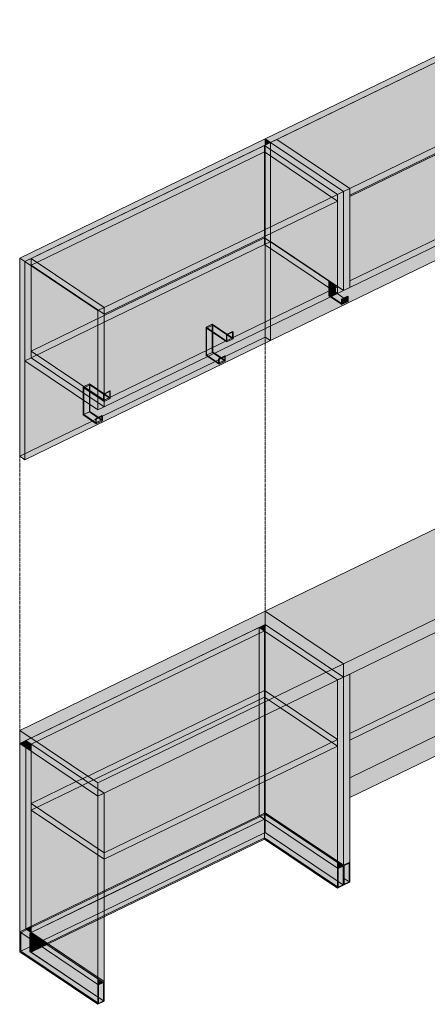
# Model space of a CAD drawing. Header units: centimetres. Extents: x 24002 to 25727, y -691 to 14792.
# Tile 5 of 6: x 24360 to 24461, y 14517 to 14762. Entities that reach past the tile are written whole.
import ezdxf

# ---------------------------------------------------------------- set-up
doc = ezdxf.new("R2010")
doc.units = ezdxf.units.CM
doc.linetypes.add('Dash 1mm', pattern=[0.2, 0.1, -0.1])
doc.layers.add('A-GENM', color=13, linetype='Continuous', lineweight=18)
doc.layers.add('A-GENM-HDLN', color=13, linetype='Dash 1mm', lineweight=18)

# ---------------------------------------------------------------- blocks, each defined once
blk = doc.blocks.new('FURN_St_Szafka12 - E25-S-03_Szafka 13-V2-E25-S-12')
at = {"layer": 'A-GENM'}
for points in [[(10652.31, 14731.42), (10713.26, 14761.03), (10711.96, 14761.9), (10651.01, 14732.29)], [(10671.97, 14719.97), (10729.87, 14748.1), (10711.73, 14760.29), (10653.83, 14732.16), (10668.92, 14722.02)], [(10729.87, 14748.1), (10731.39, 14748.84), (10713.26, 14761.03), (10711.73, 14760.29), (10727.67, 14749.58)], [(10671.97, 14718.33), (10729.87, 14746.46), (10729.87, 14748.1), (10671.97, 14719.97), (10671.97, 14718.49)], [(10729.87, 14723.48), (10731.39, 14724.22), (10731.39, 14748.84), (10729.87, 14748.1), (10729.87, 14724.22)], [(10729.87, 14725.12), (10729.87, 14746.46), (10711.73, 14737.65), (10711.73, 14737.32), (10727.67, 14726.61)], [(10671.97, 14696.99), (10729.87, 14725.12), (10711.73, 14737.32), (10671.97, 14718), (10671.97, 14707.7)], [(10670.44, 14719.23), (10671.97, 14719.97), (10653.83, 14732.16), (10652.31, 14731.42), (10669.34, 14719.97)], [(10671.97, 14695.35), (10729.87, 14723.48), (10729.87, 14725.12), (10671.97, 14696.99), (10671.97, 14695.51)], [(10670.44, 14694.61), (10671.97, 14695.35), (10671.97, 14719.97), (10670.44, 14719.23), (10670.44, 14695.35)], [(10700.5, 14705.95), (10700.5, 14707.18), (10700.37, 14707.27), (10700.37, 14706.2), (10697.8, 14707.9), (10697.68, 14707.84), (10700.12, 14706.2)], [(10700.37, 14706.2), (10700.37, 14707.27), (10700.97, 14707.56), (10699.34, 14708.65), (10697.82, 14707.91), (10698.91, 14707.18)], [(10700.5, 14707.18), (10702.02, 14707.92), (10701.89, 14708.01), (10700.37, 14707.27)], [(10700.5, 14705.95), (10702.02, 14706.69), (10702.02, 14707.92), (10700.5, 14707.18), (10700.5, 14706.2)], [(10670.02, 14691.14), (10670.02, 14692.37), (10669.89, 14692.46), (10669.89, 14691.39), (10667.32, 14693.1), (10667.2, 14693.04), (10669.65, 14691.39)], [(10669.89, 14691.39), (10669.89, 14692.46), (10670.49, 14692.75), (10668.87, 14693.85), (10667.34, 14693.11), (10668.92, 14692.05)], [(10670.02, 14692.37), (10671.54, 14693.11), (10671.42, 14693.2), (10669.89, 14692.46)], [(10670.02, 14691.14), (10671.54, 14691.88), (10671.54, 14693.11), (10670.02, 14692.37), (10670.02, 14691.39)], [(10670.44, 14601.88), (10731.39, 14631.49), (10711.96, 14644.55), (10651.01, 14614.94), (10655.14, 14612.16)], [(10670.44, 14598.6), (10731.39, 14628.21), (10731.39, 14631.49), (10670.44, 14601.88)], [(10729.87, 14580.69), (10731.39, 14581.43), (10731.39, 14628.21), (10729.87, 14627.47), (10729.87, 14581.43)], [(10671.97, 14584.57), (10729.87, 14612.7), (10717.11, 14621.27), (10671.97, 14599.34), (10671.97, 14597.57)], [(10671.97, 14582.92), (10729.87, 14611.06), (10729.87, 14612.7), (10671.97, 14584.57)], [(10671.97, 14573.56), (10711.73, 14592.88), (10711.73, 14602.24), (10671.97, 14582.92), (10671.97, 14577.69)], [(10670.44, 14551.82), (10671.97, 14552.56), (10671.97, 14599.34), (10670.44, 14598.6), (10670.44, 14553.24)], [(10671.97, 14568.64), (10711.73, 14587.96), (10711.73, 14592.88), (10671.97, 14573.56), (10671.97, 14570.15)], [(10729.87, 14575.77), (10729.87, 14580.69), (10711.73, 14592.88), (10711.73, 14587.96), (10728.77, 14576.51)], [(10731.24, 14576.6), (10731.24, 14581.19), (10730.02, 14580.6), (10730.02, 14577.42), (10730.65, 14576.99)], [(10671.81, 14547.73), (10671.81, 14552.32), (10670.6, 14551.72), (10670.6, 14548.55), (10671.23, 14548.12)]]:
    blk.add_hatch(color=256, dxfattribs=at).paths.add_polyline_path(points)
h = blk.add_hatch(color=256, dxfattribs=at)
h.paths.add_polyline_path([(10652.31, 14682.18), (10713.26, 14711.79), (10713.26, 14715.41), (10699.34, 14708.65), (10700.97, 14707.56), (10701.89, 14708.01), (10702.02, 14707.92), (10702.02, 14706.69), (10700.5, 14705.95), (10697.68, 14707.84), (10668.87, 14693.85), (10670.49, 14692.75), (10671.42, 14693.2), (10671.54, 14693.11), (10671.54, 14691.88), (10670.02, 14691.14), (10667.2, 14693.04), (10652.31, 14685.8), (10652.31, 14682.29)])
h.paths.add_polyline_path([(10671.97, 14718), (10711.73, 14737.32), (10711.73, 14737.65), (10671.97, 14718.33)])
h = blk.add_hatch(color=256, dxfattribs=at)
h.paths.add_polyline_path([(10729.87, 14580.69), (10729.87, 14611.06), (10711.73, 14602.24), (10711.73, 14592.88), (10726.55, 14582.92)])
h.paths.add_polyline_path([(10729.87, 14612.7), (10729.87, 14627.47), (10717.11, 14621.27), (10727.67, 14614.18)])
h = blk.add_hatch(color=256, dxfattribs=at)
h.paths.add_polyline_path([(10729.87, 14575.77), (10731.39, 14576.51), (10731.39, 14581.43), (10729.87, 14580.69), (10729.87, 14575.93)])
h.paths.add_polyline_path([(10730.02, 14576.01), (10730.02, 14580.6), (10731.24, 14581.19), (10731.24, 14576.6), (10731.05, 14576.51)])
h = blk.add_hatch(color=256, dxfattribs=at)
h.paths.add_polyline_path([(10670.6, 14547.14), (10671.81, 14547.73), (10670.6, 14548.55), (10670.6, 14547.64)])
h.paths.add_polyline_path([(10730.02, 14576.01), (10731.24, 14576.6), (10730.02, 14577.42), (10730.02, 14576.51)])
h = blk.add_hatch(color=256, dxfattribs=at)
h.paths.add_polyline_path([(10670.44, 14546.9), (10671.97, 14547.64), (10671.97, 14552.56), (10670.44, 14551.82), (10670.44, 14546.99)])
h.paths.add_polyline_path([(10670.6, 14547.14), (10670.6, 14551.73), (10671.81, 14552.32), (10671.81, 14547.73)])
for p, q in [((10711.96, 14761.9), (10651.01, 14732.29)), ((10652.31, 14731.42), (10713.26, 14761.03)), ((10711.73, 14760.29), (10653.83, 14732.16)), ((10713.26, 14761.03), (10711.73, 14760.29)), ((10729.87, 14748.1), (10711.73, 14760.29)), ((10711.73, 14760.29), (10729.87, 14748.1)), ((10713.26, 14761.03), (10711.96, 14761.9)), ((10731.39, 14748.84), (10713.26, 14761.03)), ((10671.97, 14719.97), (10729.87, 14748.1)), ((10729.87, 14748.1), (10731.39, 14748.84)), ((10729.87, 14746.46), (10729.87, 14748.1)), ((10729.87, 14723.48), (10729.87, 14748.1)), ((10731.39, 14724.22), (10731.39, 14748.84)), ((10729.87, 14746.46), (10671.97, 14718.33)), ((10711.73, 14737.32), (10671.97, 14718)), ((10711.73, 14737.65), (10711.73, 14737.32)), ((10729.87, 14725.12), (10711.73, 14737.32)), ((10651.01, 14732.29), (10652.31, 14731.42)), ((10651.01, 14730.79), (10651.01, 14732.29)), ((10653.83, 14732.16), (10652.31, 14731.42)), ((10652.31, 14731.42), (10670.44, 14719.23)), ((10652.31, 14731.42), (10652.31, 14729.66)), ((10652.31, 14731.42), (10652.31, 14729.66)), ((10653.83, 14732.16), (10671.97, 14719.97)), ((10671.97, 14719.97), (10653.83, 14732.16)), ((10651.01, 14730.53), (10651.01, 14730.79)), ((10651.01, 14708.15), (10651.01, 14730.53)), ((10652.31, 14729.66), (10652.31, 14708.78)), ((10652.31, 14729.66), (10652.31, 14708.78)), ((10671.97, 14696.99), (10729.87, 14725.12)), ((10729.87, 14723.48), (10729.87, 14725.12)), ((10731.39, 14724.22), (10729.87, 14723.48)), ((10729.87, 14723.48), (10671.97, 14695.35)), ((10670.44, 14719.23), (10671.97, 14719.97)), ((10670.44, 14694.61), (10670.44, 14719.23)), ((10671.97, 14718.33), (10671.97, 14719.97)), ((10671.97, 14695.35), (10671.97, 14719.97)), ((10713.26, 14711.79), (10713.26, 14715.41)), ((10713.26, 14711.79), (10652.31, 14682.18)), ((10651.01, 14707.55), (10651.01, 14708.15)), ((10651.01, 14705.91), (10651.01, 14707.55)), ((10652.31, 14708.78), (10652.31, 14706.8)), ((10652.31, 14708.78), (10652.31, 14706.68)), ((10670.44, 14694.61), (10652.31, 14706.8)), ((10652.31, 14706.68), (10652.31, 14705.04)), ((10697.68, 14707.84), (10700.5, 14705.95)), ((10700.37, 14706.2), (10697.82, 14707.91)), ((10699.34, 14708.65), (10700.97, 14707.56)), ((10700.37, 14707.27), (10701.89, 14708.01)), ((10700.5, 14707.18), (10700.37, 14707.27)), ((10700.37, 14707.27), (10700.37, 14706.2)), ((10700.5, 14707.18), (10702.02, 14707.92)), ((10700.5, 14705.95), (10700.5, 14707.18)), ((10700.5, 14705.95), (10702.02, 14706.69)), ((10701.89, 14708.01), (10702.02, 14707.92)), ((10702.02, 14707.92), (10702.02, 14706.69)), ((10651.01, 14685.17), (10651.01, 14705.91)), ((10652.31, 14705.04), (10652.31, 14685.8)), ((10666.78, 14697.07), (10666.78, 14696.95)), ((10666.78, 14696.95), (10666.78, 14695.31)), ((10666.91, 14696.86), (10666.91, 14696.99)), ((10666.91, 14695.22), (10666.91, 14696.86)), ((10671.97, 14695.35), (10671.97, 14696.99)), ((10666.78, 14695.31), (10666.78, 14693.32)), ((10666.91, 14693.4), (10666.91, 14695.22)), ((10668.44, 14695.96), (10668.44, 14695.84)), ((10668.44, 14695.84), (10668.44, 14694.2)), ((10671.97, 14695.35), (10670.44, 14694.61)), ((10666.78, 14693.32), (10667.2, 14693.04)), ((10666.91, 14693.4), (10668.44, 14694.14)), ((10667.34, 14693.11), (10666.91, 14693.4)), ((10667.2, 14693.04), (10670.02, 14691.14)), ((10669.89, 14691.39), (10667.34, 14693.11)), ((10668.44, 14694.2), (10668.44, 14694.14)), ((10668.44, 14694.14), (10668.87, 14693.85)), ((10668.87, 14693.85), (10670.49, 14692.75)), ((10669.89, 14692.46), (10671.42, 14693.2)), ((10670.02, 14692.37), (10669.89, 14692.46)), ((10669.89, 14692.46), (10669.89, 14691.39)), ((10670.02, 14692.37), (10671.54, 14693.11)), ((10670.02, 14691.14), (10670.02, 14692.37)), ((10670.02, 14691.14), (10671.54, 14691.88)), ((10671.42, 14693.2), (10671.54, 14693.11)), ((10671.54, 14693.11), (10671.54, 14691.88)), ((10651.01, 14683.05), (10651.01, 14685.17)), ((10652.31, 14685.8), (10652.31, 14682.18)), ((10652.31, 14682.18), (10651.01, 14683.05)), ((10711.96, 14644.55), (10651.01, 14614.94)), ((10731.39, 14631.49), (10711.96, 14644.55)), ((10670.44, 14601.88), (10731.39, 14631.49)), ((10731.39, 14628.21), (10731.39, 14631.49)), ((10731.39, 14628.21), (10670.44, 14598.6)), ((10729.87, 14627.47), (10731.39, 14628.21)), ((10731.39, 14581.43), (10731.39, 14628.21)), ((10729.87, 14580.69), (10729.87, 14627.47)), ((10729.87, 14612.7), (10717.11, 14621.27)), ((10651.01, 14614.94), (10670.44, 14601.88)), ((10651.01, 14611.66), (10651.01, 14614.94)), ((10670.44, 14598.6), (10651.01, 14611.66)), ((10651.01, 14611.66), (10670.44, 14598.6)), ((10651.01, 14611.66), (10651.01, 14595.12)), ((10671.97, 14584.57), (10729.87, 14612.7)), ((10729.87, 14611.06), (10671.97, 14582.92)), ((10729.87, 14611.06), (10729.87, 14612.7)), ((10670.44, 14598.6), (10670.44, 14601.88)), ((10711.73, 14592.88), (10711.73, 14602.24)), ((10670.44, 14598.6), (10671.97, 14599.34)), ((10671.97, 14552.56), (10671.97, 14599.34)), ((10670.44, 14551.82), (10670.44, 14598.6)), ((10651.01, 14595.12), (10651.01, 14589.16)), ((10711.73, 14592.88), (10671.97, 14573.56)), ((10671.97, 14573.56), (10711.73, 14592.88)), ((10729.87, 14580.69), (10711.73, 14592.88)), ((10711.73, 14592.88), (10729.87, 14580.69)), ((10711.73, 14587.96), (10711.73, 14592.88)), ((10651.01, 14589.16), (10651.01, 14572.74)), ((10711.73, 14587.96), (10671.97, 14568.64)), ((10729.87, 14575.77), (10711.73, 14587.96)), ((10671.97, 14582.92), (10671.97, 14584.57)), ((10731.39, 14581.43), (10729.87, 14580.69)), ((10729.87, 14580.69), (10731.39, 14581.43)), ((10729.87, 14580.69), (10729.87, 14575.77)), ((10731.24, 14581.19), (10730.02, 14580.6)), ((10730.02, 14576.01), (10730.02, 14580.6)), ((10731.24, 14581.19), (10731.24, 14576.6)), ((10731.39, 14576.51), (10731.39, 14581.43)), ((10731.24, 14576.6), (10730.02, 14577.42)), ((10731.39, 14576.51), (10729.87, 14575.77)), ((10730.02, 14576.01), (10731.24, 14576.6)), ((10651.01, 14572.74), (10651.01, 14564.88)), ((10670.44, 14551.82), (10651.01, 14564.88)), ((10651.01, 14564.88), (10670.44, 14551.82)), ((10651.01, 14564.88), (10651.01, 14564.54)), ((10651.01, 14564.54), (10651.01, 14563.14)), ((10651.01, 14563.12), (10651.01, 14559.96)), ((10651.01, 14559.96), (10669.07, 14547.82)), ((10671.97, 14552.56), (10670.44, 14551.82)), ((10671.97, 14552.56), (10670.44, 14551.82)), ((10671.97, 14547.64), (10671.97, 14552.56)), ((10670.44, 14551.82), (10670.44, 14546.9)), ((10670.6, 14551.73), (10671.81, 14552.32)), ((10670.6, 14547.14), (10670.6, 14551.73)), ((10671.81, 14552.32), (10671.81, 14547.73)), ((10669.07, 14547.82), (10670.44, 14546.9)), ((10670.44, 14546.9), (10671.97, 14547.64)), ((10670.6, 14548.55), (10671.81, 14547.73)), ((10671.81, 14547.73), (10670.6, 14547.14))]:
    blk.add_line(p, q, dxfattribs=at)
at = {"layer": 'A-GENM-HDLN'}
for p, q in [((10711.96, 14711.17), (10711.96, 14644.55)), ((10651.01, 14683.05), (10651.01, 14681.55)), ((10651.01, 14681.55), (10651.01, 14614.94)), ((10651.01, 14614.94), (10651.01, 14611.66)), ((10651.01, 14611.66), (10651.01, 14596.89))]:
    blk.add_line(p, q, dxfattribs=at)
blk = doc.blocks.new('FURN_St_Szafka12 - E25-S-03_Szafka 13-V3-E25-S-12')
at = {"layer": 'A-GENM', "transparency": 33554466}
for color, points in [(254, [(10591.36, 14701.81), (10651.01, 14730.79), (10651.01, 14732.29), (10590.06, 14702.68), (10590.26, 14702.55)]), (254, [(10651.01, 14730.79), (10652.31, 14731.42), (10651.01, 14732.29), (10651.01, 14731.42)]), (254, [(10652.31, 14682.18), (10652.31, 14731.42), (10651.01, 14730.79), (10651.01, 14683.05), (10652.15, 14682.29)]), (254, [(10668.92, 14718.49), (10670.44, 14719.23), (10652.31, 14731.42), (10652.31, 14729.66), (10667.82, 14719.23)]), (254, [(10668.92, 14693.87), (10668.92, 14718.49), (10652.31, 14729.66), (10652.31, 14705.04), (10666.78, 14695.31), (10666.78, 14697.07), (10668.44, 14695.96), (10668.44, 14694.2), (10668.53, 14694.14)]), (254, [(10668.92, 14693.87), (10670.44, 14694.61), (10670.44, 14719.23), (10668.92, 14718.49), (10668.92, 14694.14)]), (254, [(10652.31, 14687.44), (10666.78, 14694.48), (10666.78, 14695.31), (10652.31, 14705.04), (10652.31, 14688.72)]), (254, [(10591.36, 14652.57), (10591.36, 14701.81), (10590.06, 14702.68), (10590.06, 14653.44)]), (254, [(10668.44, 14695.84), (10668.44, 14695.96), (10666.78, 14697.07), (10666.78, 14696.95), (10667.23, 14696.65)]), (254, [(10668.44, 14694.2), (10668.44, 14695.84), (10666.78, 14696.95), (10666.78, 14695.31), (10667.82, 14694.61)]), (254, [(10666.78, 14694.48), (10667.5, 14694.82), (10666.78, 14695.31), (10666.78, 14694.61)]), (254, [(10667.2, 14693.04), (10668.87, 14693.85), (10668.44, 14694.14), (10668.44, 14694.2), (10667.5, 14694.82), (10666.78, 14694.48), (10666.78, 14693.32), (10666.91, 14693.23)]), (254, [(10592.9, 14583.42), (10651.01, 14611.66), (10651.01, 14614.94), (10590.06, 14585.33), (10592.88, 14583.43)]), (254, [(10667.61, 14600.5), (10670.44, 14601.88), (10651.01, 14614.94), (10651.01, 14611.66), (10665.56, 14601.88)]), (254, [(10651.01, 14609.89), (10651.01, 14611.66), (10649.49, 14610.92), (10650.78, 14610.05)]), (254, [(10668.92, 14597.86), (10670.44, 14598.6), (10651.01, 14611.66), (10651.01, 14609.89), (10667.82, 14598.6)]), (254, [(10592.88, 14581.92), (10649.49, 14609.42), (10649.49, 14610.92), (10591.59, 14582.79), (10592.69, 14582.05)]), (254, [(10668.92, 14552.85), (10668.92, 14597.86), (10651.01, 14609.89), (10651.01, 14564.88), (10668.22, 14553.31)]), (254, [(10670.44, 14598.6), (10670.44, 14601.88), (10667.61, 14600.5), (10668.92, 14599.62)]), (254, [(10670.44, 14551.82), (10670.44, 14598.6), (10668.92, 14597.86), (10668.92, 14552.85), (10670.29, 14551.92)]), (254, [(10649.49, 14588.42), (10650.78, 14589.05), (10650.78, 14595.28), (10649.49, 14594.65), (10649.49, 14591.7)]), (254, [(10590.06, 14582.05), (10592.88, 14583.43), (10590.06, 14585.33), (10590.06, 14582.79)]), (254, [(10591.59, 14581.02), (10591.59, 14582.79), (10590.06, 14582.05)]), (254, [(10592.88, 14580.15), (10592.88, 14581.92), (10591.59, 14582.79), (10591.59, 14581.02)]), (254, [(10591.59, 14536.01), (10592.88, 14536.64), (10592.88, 14580.15), (10591.59, 14581.02), (10591.59, 14554.95)]), (254, [(10609.49, 14568.99), (10611.02, 14569.73), (10605.64, 14573.34), (10604.11, 14572.6), (10608.39, 14569.73)]), (254, [(10611.02, 14545.45), (10649.49, 14564.14), (10649.49, 14572), (10611.02, 14553.31)]), (254, [(10650.78, 14564.77), (10651.01, 14564.88), (10650.99, 14572.73), (10650.78, 14572.63), (10650.78, 14564.88)]), (8, [(10668.92, 14552.5), (10668.92, 14552.85), (10651.01, 14564.88), (10651.01, 14564.54), (10667.72, 14553.31)]), (8, [(10611.02, 14543.95), (10650.78, 14563.27), (10649.76, 14563.96), (10611.02, 14545.14), (10611.02, 14544.42)]), (8, [(10668.92, 14551.08), (10668.92, 14552.5), (10651.01, 14564.54), (10651.01, 14563.12), (10667.82, 14551.82)]), (8, [(10670.29, 14547), (10670.29, 14551.58), (10670.15, 14551.68), (10668.92, 14551.08), (10651.01, 14563.12), (10651.01, 14559.96), (10669.71, 14547.39)]), (8, [(10669.07, 14547.81), (10669.07, 14547.82), (10651.01, 14559.96), (10651.01, 14559.95), (10668.97, 14547.87)]), (8, [(10611.02, 14539.03), (10650.78, 14558.35), (10650.78, 14558.66), (10611.02, 14539.34)]), (8, [(10668.92, 14546.16), (10668.92, 14546.5), (10650.78, 14558.66), (10650.81, 14558.33), (10668.57, 14546.4)]), (8, [(10670.15, 14551.68), (10670.44, 14551.82), (10668.92, 14552.85), (10668.92, 14552.5), (10669.94, 14551.82)]), (8, [(10668.92, 14551.08), (10670.15, 14551.68), (10668.92, 14552.5), (10668.92, 14551.82)]), (8, [(10670.44, 14546.9), (10670.44, 14547.06), (10670.44, 14551.82), (10670.18, 14551.66), (10670.29, 14551.58), (10670.31, 14546.99)]), (8, [(10668.92, 14546.16), (10670.44, 14546.9), (10670.29, 14546.99), (10669.07, 14546.4), (10668.92, 14546.5), (10668.92, 14546.32)]), (8, [(10670.29, 14546.99), (10670.29, 14547), (10670.07, 14547.14)]), (8, [(10596.86, 14532.46), (10611.02, 14539.34), (10611.02, 14540.54), (10595.83, 14533.16), (10596.79, 14532.51)]), (8, [(10597.13, 14532.28), (10611.02, 14539.03), (10611.02, 14539.34), (10596.86, 14532.46)]), (254, [(10611.02, 14522.95), (10611.02, 14539.03), (10609.49, 14538.29), (10609.49, 14523.97), (10610.87, 14523.05)]), (8, [(10609.49, 14517.29), (10609.49, 14517.63), (10590.34, 14530.5), (10590.34, 14535.08), (10590.06, 14535.27), (10590.06, 14530.35), (10609.35, 14517.38)]), (8, [(10591.86, 14535.83), (10592.88, 14536.33), (10592.88, 14536.64), (10591.59, 14536.01)]), (8, [(10592.88, 14535.14), (10592.88, 14536.33), (10591.86, 14535.83), (10592.69, 14535.27)]), (8, [(10592.88, 14533.38), (10592.88, 14534.8), (10592.6, 14534.99), (10592.6, 14533.57)]), (8, [(10592.6, 14531.59), (10592.88, 14531.73), (10592.88, 14533.38), (10592.6, 14533.57)]), (8, [(10595.53, 14533.02), (10595.83, 14533.16), (10592.88, 14535.14), (10592.88, 14534.8)]), (8, [(10594.3, 14532.42), (10595.53, 14533.02), (10592.88, 14534.8), (10592.88, 14533.38)]), (8, [(10592.88, 14531.73), (10594.3, 14532.42), (10592.88, 14533.38)]), (8, [(10595.34, 14531.72), (10596.57, 14532.32), (10595.53, 14533.02), (10594.3, 14532.42), (10595.29, 14531.76)]), (8, [(10596.57, 14532.32), (10596.86, 14532.46), (10595.83, 14533.16), (10595.53, 14533.02), (10596.5, 14532.37)]), (8, [(10592.6, 14530.39), (10592.88, 14530.54), (10592.88, 14531.73), (10592.6, 14531.59), (10592.6, 14530.5)]), (8, [(10609.65, 14518.94), (10609.65, 14522.12), (10610.87, 14522.71), (10610.72, 14522.81), (10609.49, 14522.21), (10595.61, 14531.54), (10592.88, 14530.22), (10592.88, 14530.53), (10592.6, 14530.39), (10609.55, 14519)]), (8, [(10592.88, 14530.53), (10595.34, 14531.72), (10594.3, 14532.42), (10592.88, 14531.73), (10592.88, 14530.54)]), (8, [(10592.88, 14530.22), (10595.61, 14531.54), (10595.34, 14531.72), (10592.88, 14530.53), (10592.88, 14530.38)]), (8, [(10595.61, 14531.54), (10596.84, 14532.14), (10596.57, 14532.32), (10595.34, 14531.72)]), (8, [(10609.49, 14522.21), (10609.49, 14523.63), (10596.84, 14532.14), (10595.61, 14531.54), (10608.75, 14522.71)]), (8, [(10596.84, 14532.14), (10597.13, 14532.28), (10596.86, 14532.46), (10596.57, 14532.32)]), (8, [(10609.49, 14522.21), (10610.72, 14522.81), (10609.49, 14523.63), (10609.49, 14522.71)]), (8, [(10609.49, 14517.29), (10611.02, 14518.03), (10611.02, 14522.95), (10610.72, 14522.81), (10610.87, 14522.71), (10610.87, 14518.12), (10609.65, 14517.52), (10609.49, 14517.63), (10609.49, 14517.45)]), (8, [(10610.87, 14518.12), (10610.87, 14522.71), (10609.65, 14522.11), (10609.65, 14518.94), (10610.28, 14518.51)])]:
    blk.add_hatch(color=color, dxfattribs=at).paths.add_polyline_path(points)
h = blk.add_hatch(color=254, dxfattribs=at)
h.paths.add_polyline_path([(10611.02, 14665.74), (10636.73, 14678.23), (10636.31, 14678.51), (10636.31, 14685.49), (10637.83, 14686.23), (10641.49, 14683.8), (10642.88, 14684.47), (10643.01, 14684.39), (10643.01, 14682.58), (10641.49, 14681.84), (10637.96, 14684.21), (10637.96, 14679.33), (10638.39, 14679.04), (10651.01, 14685.17), (10651.01, 14705.91), (10650.78, 14706.06), (10650.78, 14707.7), (10611.02, 14688.38), (10611.02, 14668.99), (10612.41, 14669.67), (10612.54, 14669.58), (10612.54, 14667.78), (10611.02, 14667.04)])
h.paths.add_polyline_path([(10609.49, 14665), (10611.02, 14665.74), (10607.49, 14668.11), (10607.49, 14666.35), (10608.39, 14665.74)])
h.paths.add_polyline_path([(10611.02, 14688.72), (10650.78, 14708.04), (10650.78, 14730.68), (10592.88, 14702.55), (10611.02, 14690.36), (10611.02, 14689.62)])
h.paths.add_polyline_path([(10605.83, 14667.46), (10605.83, 14669.23), (10592.88, 14677.93), (10592.88, 14679.57), (10611.02, 14688.38), (10611.02, 14688.72), (10592.88, 14700.91), (10592.88, 14702.55), (10591.36, 14701.81), (10591.36, 14677.19), (10601.04, 14670.68)])
h.paths.add_polyline_path([(10651.01, 14707.55), (10651.01, 14708.15), (10650.78, 14708.04), (10650.78, 14707.7)])
h.paths.add_polyline_path([(10651.01, 14730.53), (10651.01, 14730.79), (10650.78, 14730.68)])
h = blk.add_hatch(color=254, dxfattribs=at)
h.paths.add_polyline_path([(10611.02, 14665.74), (10611.01, 14667.04), (10607.49, 14669.41), (10607.49, 14668.11), (10611.01, 14665.74)])
h.paths.add_polyline_path([(10610.99, 14668.98), (10611.02, 14668.99), (10611.02, 14688.38), (10592.88, 14679.57), (10592.88, 14677.93), (10605.83, 14669.23), (10605.83, 14670.68), (10607.36, 14671.42), (10610.89, 14669.05)])
h.paths.add_polyline_path([(10611.02, 14688.72), (10611.02, 14690.36), (10592.88, 14702.55), (10592.88, 14700.91), (10609.68, 14689.62)])
h.paths.add_polyline_path([(10651.01, 14705.91), (10651.01, 14707.55), (10650.78, 14707.7), (10650.78, 14706.06)])
h.paths.add_polyline_path([(10650.78, 14708.04), (10651.01, 14708.15), (10651.01, 14730.53), (10650.78, 14730.68), (10650.78, 14709.68)])
h = blk.add_hatch(color=254, dxfattribs=at)
h.paths.add_polyline_path([(10591.36, 14652.57), (10652.31, 14682.18), (10651.01, 14683.05), (10651.01, 14685.17), (10638.39, 14679.04), (10640.02, 14677.95), (10640.94, 14678.4), (10641.07, 14678.31), (10641.07, 14677.08), (10639.55, 14676.34), (10636.73, 14678.23), (10609.49, 14665), (10607.49, 14666.35), (10607.49, 14664.53), (10609.54, 14663.14), (10610.47, 14663.59), (10610.6, 14663.5), (10610.6, 14662.27), (10609.07, 14661.53), (10605.83, 14663.71), (10605.83, 14667.46), (10591.36, 14677.19), (10591.36, 14665)])
h.paths.add_polyline_path([(10611.02, 14688.38), (10650.78, 14707.7), (10650.78, 14708.04), (10611.02, 14688.72)])
h = blk.add_hatch(color=254, dxfattribs=at)
h.paths.add_polyline_path([(10652.31, 14685.8), (10667.2, 14693.04), (10666.78, 14693.32), (10666.78, 14694.48), (10652.31, 14687.44)])
h.paths.add_polyline_path([(10668.87, 14693.85), (10668.92, 14693.87), (10668.44, 14694.2), (10668.44, 14694.14), (10668.83, 14693.87)])
h = blk.add_hatch(color=254, dxfattribs=at)
h.paths.add_polyline_path([(10607.49, 14666.35), (10607.49, 14668.11), (10605.83, 14669.23), (10605.83, 14667.46), (10606.47, 14667.04)])
h.paths.add_polyline_path([(10611.02, 14667.04), (10612.54, 14667.78), (10612.54, 14669.58), (10612.41, 14669.67), (10611.02, 14668.96), (10612.41, 14668.03), (10611.02, 14667.35), (10611.02, 14667.29)])
h.paths.add_polyline_path([(10636.73, 14678.23), (10638.39, 14679.04), (10637.96, 14679.33), (10637.96, 14684.21), (10641.49, 14681.84), (10643.01, 14682.58), (10643.01, 14684.39), (10642.88, 14684.47), (10641.47, 14683.79), (10637.83, 14686.23), (10636.31, 14685.49), (10636.31, 14678.51), (10636.44, 14678.43)])
h.paths.add_polyline_path([(10641.36, 14682.09), (10641.36, 14683.73), (10641.49, 14683.77), (10642.88, 14682.83), (10641.49, 14682.16)])
h.paths.add_polyline_path([(10637.96, 14684.21), (10636.44, 14685.24), (10637.96, 14685.98), (10637.96, 14684.26)])
h = blk.add_hatch(color=254, dxfattribs=at)
h.paths.add_polyline_path([(10611.02, 14667.35), (10612.38, 14668.05), (10611.02, 14668.96), (10611.02, 14667.38)])
h.paths.add_polyline_path([(10641.36, 14682.09), (10642.86, 14682.85), (10641.47, 14683.79), (10641.36, 14683.73), (10641.36, 14682.12)])
h.paths.add_polyline_path([(10637.96, 14684.21), (10637.96, 14685.98), (10636.44, 14685.24)])
h = blk.add_hatch(color=254, dxfattribs=at)
h.paths.add_polyline_path([(10609.07, 14661.53), (10610.6, 14662.27), (10610.6, 14663.5), (10610.47, 14663.59), (10609.54, 14663.14), (10607.49, 14664.53), (10607.49, 14666.35), (10605.83, 14667.46), (10605.83, 14663.71), (10608.94, 14661.62)])
h.paths.add_polyline_path([(10608.94, 14661.78), (10608.94, 14662.85), (10609.54, 14663.14), (10610.47, 14662.52), (10609.07, 14661.85)])
h.paths.add_polyline_path([(10639.55, 14676.34), (10641.07, 14677.08), (10641.07, 14678.31), (10640.94, 14678.4), (10640.02, 14677.95), (10638.39, 14679.04), (10636.73, 14678.23), (10639.42, 14676.42)])
h.paths.add_polyline_path([(10639.42, 14676.59), (10639.42, 14677.65), (10640.02, 14677.95), (10640.94, 14677.33), (10639.55, 14676.65)])
h = blk.add_hatch(color=254, dxfattribs=at)
h.paths.add_polyline_path([(10608.94, 14661.78), (10610.47, 14662.52), (10609.54, 14663.14), (10608.94, 14662.85), (10608.94, 14662.7)])
h.paths.add_polyline_path([(10639.42, 14676.59), (10640.94, 14677.33), (10640.02, 14677.95), (10639.42, 14677.65), (10639.42, 14677.5)])
h = blk.add_hatch(color=254, dxfattribs=at)
h.paths.add_polyline_path([(10611.01, 14667.04), (10611.02, 14667.04), (10611.01, 14667.35), (10610.89, 14667.29), (10610.89, 14668.93), (10610.99, 14668.98), (10607.36, 14671.42), (10605.83, 14670.68), (10605.86, 14669.21), (10607.49, 14668.11), (10607.49, 14669.41), (10610.89, 14667.12)])
h.paths.add_polyline_path([(10607.49, 14669.41), (10605.96, 14670.43), (10607.49, 14671.17), (10607.49, 14669.46)])
h = blk.add_hatch(color=254, dxfattribs=at)
h.paths.add_polyline_path([(10610.89, 14667.29), (10611.02, 14667.38), (10610.99, 14668.98), (10610.89, 14668.93), (10610.89, 14667.38)])
h.paths.add_polyline_path([(10607.49, 14669.41), (10607.49, 14671.17), (10605.96, 14670.43)])
h = blk.add_hatch(color=254, dxfattribs=at)
h.paths.add_polyline_path([(10611.02, 14553.31), (10649.49, 14572), (10649.49, 14588.42), (10611.02, 14569.73), (10611.02, 14554.95)])
h.paths.add_polyline_path([(10592.88, 14536.64), (10611.02, 14545.45), (10611.02, 14553.31), (10592.88, 14565.5), (10592.88, 14553.31)])
h.paths.add_polyline_path([(10592.88, 14567.15), (10604.11, 14572.6), (10592.88, 14580.15), (10592.88, 14568.99)])
h.paths.add_polyline_path([(10605.64, 14573.34), (10649.49, 14594.65), (10649.49, 14609.42), (10592.88, 14581.92), (10599.17, 14577.69)])
h = blk.add_hatch(color=254, dxfattribs=at)
h.paths.add_polyline_path([(10649.49, 14572), (10650.78, 14572.63), (10650.78, 14589.05), (10649.49, 14588.42), (10649.49, 14573.65)])
h.paths.add_polyline_path([(10650.78, 14595.28), (10650.78, 14610.05), (10649.49, 14610.92), (10649.49, 14594.65)])
h.paths.add_polyline_path([(10650.78, 14589.05), (10651.01, 14589.16), (10651.01, 14595.12), (10650.78, 14595.28), (10650.78, 14592.33)])
h = blk.add_hatch(color=254, dxfattribs=at)
h.paths.add_polyline_path([(10649.49, 14564.14), (10650.78, 14564.77), (10650.78, 14572.63), (10649.49, 14572), (10649.49, 14564.56)])
h.paths.add_polyline_path([(10650.78, 14572.63), (10651.01, 14572.74), (10651.01, 14589.16), (10650.78, 14589.05), (10650.78, 14574.27)])
h.paths.add_polyline_path([(10651.01, 14595.12), (10651.01, 14609.89), (10650.78, 14610.05), (10650.78, 14595.28)])
h = blk.add_hatch(color=254, dxfattribs=at)
h.paths.add_polyline_path([(10611.02, 14569.73), (10649.49, 14588.42), (10649.49, 14594.65), (10605.64, 14573.34), (10609.49, 14570.75)])
h.paths.add_polyline_path([(10611.02, 14553.31), (10611.02, 14569.73), (10609.49, 14568.99), (10604.11, 14572.6), (10592.88, 14567.15), (10592.88, 14565.5), (10609.49, 14554.34)])
h.paths.add_polyline_path([(10604.11, 14572.6), (10605.64, 14573.34), (10592.88, 14581.92), (10592.88, 14580.15), (10596.54, 14577.69)])
h = blk.add_hatch(color=254, dxfattribs=at)
h.paths.add_polyline_path([(10609.49, 14523.97), (10609.49, 14538.29), (10597.13, 14532.28), (10600.49, 14530.03)])
h.paths.add_polyline_path([(10590.06, 14535.27), (10591.59, 14536.01), (10591.59, 14581.02), (10590.06, 14582.05), (10590.06, 14554.95)])
h = blk.add_hatch(color=8, dxfattribs=at)
h.paths.add_polyline_path([(10610.72, 14522.81), (10611.02, 14522.95), (10609.49, 14523.97), (10609.49, 14523.63), (10610.51, 14522.95)])
h.paths.add_polyline_path([(10590.65, 14535.24), (10591.86, 14535.83), (10591.59, 14536.01), (10590.06, 14535.27), (10590.34, 14535.26)])
h.paths.add_polyline_path([(10650.78, 14564.46), (10650.97, 14564.57), (10650.99, 14564.87), (10650.78, 14564.77), (10650.78, 14564.56)])
h = blk.add_hatch(color=8, dxfattribs=at)
h.paths.add_polyline_path([(10609.49, 14523.63), (10609.49, 14523.97), (10597.13, 14532.28), (10596.84, 14532.14), (10599.94, 14530.05)])
h.paths.add_polyline_path([(10590.34, 14535.08), (10590.34, 14535.09), (10590.65, 14535.24), (10590.06, 14535.27), (10590.26, 14535.14)])
h.paths.add_polyline_path([(10611.02, 14545.14), (10649.76, 14563.96), (10649.49, 14564.14), (10611.02, 14545.45)])
h.paths.add_polyline_path([(10651.01, 14564.54), (10650.99, 14564.72), (10650.99, 14564.56)])
h = blk.add_hatch(color=8, dxfattribs=at)
h.paths.add_polyline_path([(10592.88, 14536.33), (10611.02, 14545.14), (10611.02, 14545.45), (10592.88, 14536.64)])
h.paths.add_polyline_path([(10649.76, 14563.96), (10650.78, 14564.46), (10650.78, 14564.77), (10649.49, 14564.14), (10649.52, 14564.12)])
h = blk.add_hatch(color=8, dxfattribs=at)
h.paths.add_polyline_path([(10592.6, 14533.57), (10592.6, 14534.99), (10592.88, 14534.8), (10592.88, 14535.14), (10590.65, 14535.24), (10590.34, 14535.08), (10591.39, 14534.38)])
h.paths.add_polyline_path([(10650.99, 14563.13), (10650.96, 14564.54), (10650.78, 14563.27)])
h = blk.add_hatch(color=8, dxfattribs=at)
h.paths.add_polyline_path([(10590.34, 14530.5), (10592.6, 14531.59), (10592.6, 14533.57), (10590.34, 14535.08), (10590.34, 14533.84)])
h.paths.add_polyline_path([(10611.02, 14540.54), (10650.99, 14559.96), (10650.99, 14563.13), (10650.78, 14563.27), (10611.02, 14543.95)])
h = blk.add_hatch(color=8, dxfattribs=at)
h.paths.add_polyline_path([(10595.83, 14533.16), (10611.02, 14540.54), (10611.02, 14543.95), (10592.88, 14535.14), (10593.11, 14534.99)])
h.paths.add_polyline_path([(10592.88, 14535.14), (10591.86, 14535.83), (10590.65, 14535.24), (10592.6, 14535.15)])
h.paths.add_polyline_path([(10650.78, 14563.27), (10650.96, 14564.54), (10650.78, 14564.46)])
h = blk.add_hatch(color=8, dxfattribs=at)
h.paths.add_polyline_path([(10592.88, 14535.14), (10611.02, 14543.95), (10611.02, 14545.14), (10592.88, 14536.33), (10592.88, 14535.27)])
h.paths.add_polyline_path([(10650.78, 14563.27), (10650.78, 14564.46), (10649.76, 14563.96), (10649.95, 14563.83)])
h = blk.add_hatch(color=8, dxfattribs=at)
h.paths.add_polyline_path([(10609.65, 14517.52), (10609.65, 14518.94), (10592.6, 14530.39), (10592.6, 14531.59), (10590.34, 14530.5), (10609.5, 14517.62)])
h.paths.add_polyline_path([(10611.02, 14539.34), (10650.81, 14558.67), (10669.07, 14546.4), (10669.07, 14547.81), (10650.99, 14559.96), (10611.02, 14540.54), (10611.02, 14539.72)])
h = blk.add_hatch(color=8, dxfattribs=at)
h.paths.add_polyline_path([(10609.65, 14517.52), (10610.87, 14518.12), (10609.65, 14518.94), (10609.65, 14518.03)])
h.paths.add_polyline_path([(10669.07, 14546.4), (10670.29, 14546.99), (10669.07, 14547.81), (10669.07, 14546.9)])
at = {"layer": 'A-GENM', "color": 9}
for p, q in [((10651.01, 14732.29), (10590.06, 14702.68)), ((10591.36, 14701.81), (10652.31, 14731.42)), ((10652.31, 14731.42), (10650.78, 14730.68)), ((10652.31, 14731.42), (10651.01, 14732.29)), ((10651.01, 14730.79), (10651.01, 14732.29)), ((10670.44, 14719.23), (10652.31, 14731.42)), ((10652.31, 14729.66), (10652.31, 14731.42)), ((10652.31, 14729.66), (10652.31, 14731.42)), ((10650.78, 14730.68), (10592.88, 14702.55)), ((10594.3, 14701.6), (10650.78, 14729.04)), ((10668.92, 14718.49), (10650.78, 14730.68)), ((10650.78, 14730.68), (10650.78, 14729.04)), ((10650.78, 14730.68), (10668.92, 14718.49)), ((10650.78, 14730.68), (10650.78, 14708.04)), ((10650.78, 14729.04), (10668.92, 14716.85)), ((10668.92, 14718.49), (10670.44, 14719.23)), ((10670.44, 14694.61), (10670.44, 14719.23)), ((10611.02, 14690.36), (10668.92, 14718.49)), ((10668.92, 14716.85), (10611.02, 14688.72)), ((10668.92, 14716.85), (10668.92, 14718.49)), ((10668.92, 14693.87), (10668.92, 14718.49)), ((10650.78, 14707.7), (10611.02, 14688.38)), ((10650.78, 14708.04), (10650.78, 14707.7)), ((10668.92, 14695.51), (10650.78, 14707.7)), ((10650.78, 14707.7), (10650.78, 14706.06)), ((10650.78, 14707.7), (10650.78, 14706.06)), ((10652.2, 14706.75), (10652.31, 14706.8)), ((10652.31, 14706.8), (10652.31, 14708.78)), ((10652.31, 14706.68), (10652.31, 14708.78)), ((10652.31, 14706.8), (10670.44, 14694.61)), ((10611.02, 14686.74), (10650.78, 14706.06)), ((10650.78, 14706.06), (10668.92, 14693.87)), ((10668.92, 14693.87), (10650.78, 14706.06)), ((10652.31, 14685.8), (10652.31, 14705.04)), ((10590.06, 14702.68), (10591.36, 14701.81)), ((10590.06, 14653.44), (10590.06, 14702.68)), ((10592.88, 14702.55), (10591.36, 14701.81)), ((10591.36, 14701.81), (10609.49, 14689.62)), ((10591.36, 14701.81), (10591.36, 14677.19)), ((10591.36, 14701.81), (10591.36, 14652.57)), ((10592.88, 14702.55), (10611.02, 14690.36)), ((10592.88, 14700.91), (10592.88, 14702.55)), ((10611.02, 14690.36), (10592.88, 14702.55)), ((10592.88, 14677.93), (10592.88, 14702.55)), ((10611.02, 14688.72), (10592.88, 14700.91)), ((10611.02, 14667.38), (10668.92, 14695.51)), ((10668.92, 14693.87), (10668.92, 14695.51)), ((10670.44, 14694.61), (10668.92, 14693.87)), ((10668.92, 14693.87), (10611.02, 14665.74)), ((10609.49, 14689.62), (10611.02, 14690.36)), ((10609.49, 14665), (10609.49, 14689.62)), ((10611.02, 14688.72), (10611.02, 14690.36)), ((10611.02, 14665.74), (10611.02, 14690.36)), ((10611.02, 14688.38), (10592.88, 14679.57)), ((10637.83, 14686.23), (10636.31, 14685.49)), ((10636.31, 14685.49), (10636.31, 14678.51)), ((10641.33, 14682.11), (10636.31, 14685.49)), ((10636.44, 14685.24), (10637.96, 14685.98)), ((10636.44, 14678.59), (10636.44, 14685.24)), ((10636.44, 14685.24), (10641.49, 14681.84)), ((10637.83, 14686.23), (10641.47, 14683.79)), ((10637.83, 14685.92), (10637.83, 14686.23)), ((10637.83, 14684.3), (10637.83, 14685.92)), ((10641.36, 14683.69), (10637.96, 14685.98)), ((10637.96, 14685.98), (10637.96, 14684.21)), ((10641.36, 14683.73), (10642.88, 14684.47)), ((10642.88, 14682.83), (10642.88, 14684.47)), ((10642.88, 14684.47), (10643.01, 14684.39)), ((10651.01, 14683.05), (10651.01, 14685.17)), ((10652.31, 14682.18), (10652.31, 14685.8)), ((10652.31, 14682.18), (10591.36, 14652.57)), ((10637.83, 14679.27), (10637.83, 14684.3)), ((10637.96, 14684.21), (10637.96, 14679.33)), ((10641.07, 14678.22), (10651.01, 14683.05)), ((10641.49, 14683.65), (10641.36, 14683.73)), ((10641.36, 14683.73), (10641.36, 14682.09)), ((10641.49, 14683.61), (10641.36, 14683.69)), ((10641.36, 14682.09), (10642.88, 14682.83)), ((10641.47, 14683.79), (10642.86, 14682.85)), ((10641.49, 14683.65), (10643.01, 14684.39)), ((10641.49, 14681.84), (10641.49, 14683.65)), ((10642.72, 14682.78), (10641.49, 14683.61)), ((10641.49, 14681.84), (10643.01, 14682.58)), ((10643.01, 14682.58), (10642.74, 14682.76)), ((10643.01, 14684.39), (10643.01, 14682.58)), ((10651.01, 14683.05), (10652.31, 14682.18)), ((10592.88, 14679.57), (10611.02, 14667.38)), ((10592.88, 14677.93), (10592.88, 14679.57)), ((10591.36, 14677.19), (10592.88, 14677.93)), ((10609.49, 14665), (10591.36, 14677.19)), ((10611.02, 14665.74), (10592.88, 14677.93)), ((10592.88, 14677.93), (10611.02, 14665.74)), ((10636.31, 14678.51), (10636.45, 14678.58)), ((10636.31, 14678.51), (10636.73, 14678.23)), ((10636.44, 14678.59), (10637.96, 14679.33)), ((10636.87, 14678.3), (10636.44, 14678.59)), ((10636.45, 14678.58), (10637.83, 14679.25)), ((10636.73, 14678.23), (10639.55, 14676.34)), ((10639.42, 14676.59), (10636.87, 14678.3)), ((10638.25, 14678.97), (10637.83, 14679.25)), ((10637.96, 14679.33), (10638.39, 14679.04)), ((10639.88, 14677.88), (10638.25, 14678.97)), ((10638.39, 14679.04), (10640.02, 14677.95)), ((10638.56, 14677), (10639.42, 14677.42)), ((10639.42, 14677.65), (10640.94, 14678.4)), ((10639.55, 14677.57), (10639.42, 14677.65)), ((10639.42, 14677.65), (10639.42, 14676.59)), ((10639.42, 14677.42), (10639.53, 14677.48)), ((10639.42, 14676.59), (10640.94, 14677.33)), ((10639.55, 14677.57), (10641.07, 14678.31)), ((10639.55, 14677.48), (10640.22, 14677.81)), ((10639.55, 14676.34), (10639.55, 14677.57)), ((10640.8, 14677.26), (10639.88, 14677.88)), ((10640.02, 14677.95), (10640.94, 14677.33)), ((10640.22, 14677.81), (10641.07, 14678.22)), ((10641.07, 14677.08), (10640.8, 14677.26)), ((10640.94, 14677.33), (10640.94, 14678.4)), ((10640.94, 14678.4), (10641.07, 14678.31)), ((10641.07, 14678.31), (10641.07, 14677.08)), ((10610.6, 14663.42), (10638.56, 14677)), ((10639.55, 14676.34), (10641.07, 14677.08)), ((10605.96, 14670.43), (10607.49, 14671.17)), ((10607.36, 14671.11), (10607.36, 14671.42)), ((10607.36, 14669.5), (10607.36, 14671.11)), ((10610.89, 14668.89), (10607.49, 14671.17)), ((10607.49, 14671.17), (10607.49, 14669.41)), ((10605.83, 14669.23), (10605.83, 14667.46)), ((10605.83, 14667.46), (10605.83, 14663.71)), ((10605.96, 14667.37), (10605.96, 14669.14)), ((10605.96, 14663.79), (10605.96, 14667.37)), ((10607.36, 14668.2), (10607.36, 14669.5)), ((10607.36, 14666.44), (10607.36, 14668.2)), ((10607.49, 14668.11), (10607.49, 14666.35)), ((10611.01, 14668.8), (10610.89, 14668.89)), ((10610.89, 14667.29), (10611.01, 14667.35)), ((10611.02, 14668.99), (10612.41, 14669.67)), ((10611.02, 14668.84), (10612.54, 14669.58)), ((10611.02, 14668.96), (10612.38, 14668.05)), ((10612.24, 14667.98), (10611.02, 14668.8)), ((10611.02, 14667.35), (10612.41, 14668.03)), ((10611.02, 14667.04), (10612.54, 14667.78)), ((10611.02, 14665.74), (10611.02, 14667.38)), ((10612.54, 14667.78), (10612.27, 14667.96)), ((10612.41, 14668.03), (10612.41, 14669.67)), ((10612.41, 14669.67), (10612.54, 14669.58)), ((10612.54, 14669.58), (10612.54, 14667.78)), ((10607.36, 14664.46), (10607.36, 14666.44)), ((10607.49, 14666.35), (10607.49, 14664.53)), ((10611.02, 14665.74), (10609.49, 14665)), ((10605.83, 14663.71), (10605.97, 14663.78)), ((10605.83, 14663.71), (10609.07, 14661.53)), ((10605.96, 14663.79), (10607.49, 14664.53)), ((10608.94, 14661.78), (10605.96, 14663.79)), ((10605.97, 14663.78), (10607.36, 14664.45)), ((10609.4, 14663.07), (10607.36, 14664.45)), ((10607.49, 14664.53), (10609.54, 14663.14)), ((10608.08, 14662.2), (10608.94, 14662.62)), ((10608.94, 14662.85), (10610.47, 14663.59)), ((10609.07, 14662.76), (10608.94, 14662.85)), ((10608.94, 14662.85), (10608.94, 14661.78)), ((10608.94, 14662.62), (10609.06, 14662.67)), ((10608.94, 14661.78), (10610.47, 14662.52)), ((10609.07, 14662.76), (10610.6, 14663.5)), ((10609.07, 14662.68), (10609.75, 14663.01)), ((10609.07, 14661.53), (10609.07, 14662.76)), ((10610.32, 14662.45), (10609.4, 14663.07)), ((10609.54, 14663.14), (10610.47, 14662.52)), ((10609.75, 14663.01), (10610.6, 14663.42)), ((10610.6, 14662.27), (10610.32, 14662.45)), ((10610.47, 14662.52), (10610.47, 14663.59)), ((10610.47, 14663.59), (10610.6, 14663.5)), ((10610.6, 14663.5), (10610.6, 14662.27)), ((10590.06, 14653.44), (10608.08, 14662.2)), ((10609.07, 14661.53), (10610.6, 14662.27)), ((10591.36, 14652.57), (10590.06, 14653.44)), ((10651.01, 14614.94), (10590.06, 14585.33)), ((10670.44, 14601.88), (10651.01, 14614.94)), ((10651.01, 14614.94), (10651.01, 14611.66)), ((10590.06, 14582.05), (10651.01, 14611.66)), ((10651.01, 14611.66), (10649.49, 14610.92)), ((10651.01, 14611.66), (10670.44, 14598.6)), ((10670.44, 14598.6), (10651.01, 14611.66)), ((10649.49, 14610.92), (10591.59, 14582.79)), ((10592.88, 14581.92), (10650.78, 14610.05)), ((10649.49, 14610.92), (10668.92, 14597.86)), ((10650.78, 14610.05), (10649.49, 14610.92)), ((10650.78, 14595.28), (10650.78, 14610.05)), ((10609.49, 14572.27), (10670.44, 14601.88)), ((10670.44, 14598.6), (10670.44, 14601.88)), ((10670.44, 14598.6), (10609.49, 14568.99)), ((10668.92, 14597.86), (10670.44, 14598.6)), ((10668.92, 14551.08), (10668.92, 14597.86)), ((10670.44, 14551.82), (10670.44, 14598.6)), ((10650.78, 14595.28), (10605.64, 14573.34)), ((10656.16, 14591.66), (10650.78, 14595.28)), ((10668.92, 14583.09), (10656.16, 14591.66)), ((10650.78, 14572.63), (10650.78, 14589.05)), ((10654.75, 14590.97), (10668.92, 14581.44)), ((10590.06, 14585.33), (10609.49, 14572.27)), ((10590.06, 14582.05), (10590.06, 14585.33)), ((10591.59, 14582.79), (10590.06, 14582.05)), ((10609.49, 14568.99), (10590.06, 14582.05)), ((10590.06, 14582.05), (10609.49, 14568.99)), ((10590.06, 14582.05), (10590.06, 14535.27)), ((10591.59, 14582.79), (10592.88, 14581.92)), ((10611.02, 14569.73), (10591.59, 14582.79)), ((10611.02, 14554.95), (10668.92, 14583.09)), ((10668.92, 14581.44), (10668.92, 14583.09)), ((10591.59, 14536.01), (10591.59, 14581.02)), ((10591.59, 14536.01), (10591.59, 14581.02)), ((10592.88, 14580.15), (10592.88, 14535.14)), ((10668.92, 14581.44), (10611.02, 14553.31)), ((10604.11, 14572.6), (10592.88, 14567.15)), ((10609.49, 14568.99), (10609.49, 14572.27)), ((10649.49, 14572), (10649.49, 14564.14)), ((10649.49, 14564.14), (10649.49, 14572)), ((10650.78, 14563.27), (10650.78, 14572.63)), ((10651.01, 14564.88), (10651.01, 14572.74)), ((10609.49, 14568.99), (10611.02, 14569.73)), ((10611.02, 14522.95), (10611.02, 14569.73)), ((10592.88, 14567.15), (10611.02, 14554.95)), ((10592.88, 14565.5), (10592.88, 14567.15)), ((10609.49, 14522.21), (10609.49, 14568.99)), ((10611.02, 14553.31), (10592.88, 14565.5)), ((10650.78, 14564.77), (10651.01, 14564.88)), ((10651.01, 14564.88), (10650.78, 14564.77)), ((10651.01, 14564.88), (10670.44, 14551.82)), ((10651.01, 14564.88), (10651.01, 14564.54)), ((10670.44, 14551.82), (10651.01, 14564.88)), ((10611.02, 14545.45), (10649.49, 14564.14)), ((10649.49, 14564.14), (10611.02, 14545.45)), ((10611.02, 14545.14), (10649.76, 14563.96)), ((10650.78, 14563.27), (10611.02, 14543.95)), ((10611.02, 14543.95), (10650.78, 14563.27)), ((10650.78, 14563.26), (10611.02, 14543.94)), ((10650.78, 14563.27), (10649.49, 14564.14)), ((10649.49, 14564.14), (10650.78, 14563.27)), ((10649.76, 14563.96), (10650.78, 14564.46)), ((10650.78, 14564.46), (10650.96, 14564.54)), ((10668.92, 14551.08), (10650.78, 14563.27)), ((10650.78, 14563.27), (10668.92, 14551.08)), ((10650.78, 14558.35), (10650.78, 14563.27)), ((10668.92, 14551.09), (10650.81, 14563.27)), ((10650.81, 14563.26), (10650.81, 14558.67)), ((10650.99, 14564.56), (10668.92, 14552.5)), ((10650.99, 14563.15), (10650.99, 14564.56)), ((10650.99, 14559.96), (10650.99, 14563.13)), ((10651.01, 14564.54), (10651.01, 14563.14)), ((10651.01, 14563.12), (10651.01, 14559.96)), ((10650.99, 14559.96), (10611.02, 14540.54)), ((10611.02, 14540.53), (10650.99, 14559.95)), ((10669.07, 14547.81), (10650.99, 14559.96)), ((10651.01, 14559.96), (10669.07, 14547.82)), ((10611.02, 14539.34), (10650.78, 14558.66)), ((10650.78, 14558.35), (10611.02, 14539.03)), ((10668.92, 14546.16), (10650.78, 14558.35)), ((10650.81, 14558.67), (10668.92, 14546.5)), ((10611.02, 14553.31), (10611.02, 14554.95)), ((10668.92, 14552.5), (10670.15, 14551.68)), ((10670.44, 14551.82), (10668.92, 14551.08)), ((10668.92, 14551.08), (10670.44, 14551.82)), ((10668.92, 14551.08), (10668.92, 14546.16)), ((10669.07, 14550.99), (10668.93, 14551.09)), ((10670.29, 14551.58), (10669.07, 14550.99)), ((10669.07, 14546.4), (10669.07, 14550.99)), ((10670.18, 14551.66), (10670.29, 14551.58)), ((10670.29, 14551.58), (10670.29, 14546.99)), ((10670.44, 14546.9), (10670.44, 14551.82)), ((10669.07, 14547.82), (10670.44, 14546.9)), ((10670.29, 14546.99), (10669.07, 14547.81)), ((10592.88, 14536.33), (10611.02, 14545.14)), ((10670.44, 14546.9), (10668.92, 14546.16)), ((10668.93, 14546.49), (10669.07, 14546.4)), ((10669.07, 14546.4), (10670.29, 14546.99)), ((10611.02, 14543.95), (10592.88, 14535.14)), ((10592.88, 14535.14), (10611.02, 14543.95)), ((10611.02, 14543.94), (10592.89, 14535.13)), ((10611.02, 14540.54), (10595.83, 14533.16)), ((10595.84, 14533.15), (10611.02, 14540.53)), ((10596.86, 14532.46), (10611.02, 14539.34)), ((10611.02, 14539.03), (10597.13, 14532.28)), ((10590.06, 14535.27), (10591.59, 14536.01)), ((10591.59, 14536.01), (10590.06, 14535.27)), ((10609.49, 14522.21), (10590.06, 14535.27)), ((10590.06, 14535.27), (10609.49, 14522.21)), ((10590.06, 14535.27), (10590.06, 14530.35)), ((10590.34, 14535.09), (10590.65, 14535.24)), ((10590.65, 14535.24), (10591.86, 14535.83)), ((10592.88, 14535.14), (10591.59, 14536.01)), ((10591.59, 14536.01), (10611.02, 14522.95)), ((10591.86, 14535.83), (10592.88, 14536.33)), ((10590.34, 14535.09), (10609.49, 14522.22)), ((10590.34, 14530.5), (10590.34, 14535.08)), ((10592.88, 14535.13), (10592.6, 14534.99)), ((10609.49, 14523.63), (10592.6, 14534.99)), ((10592.6, 14534.99), (10592.6, 14533.57)), ((10592.6, 14533.57), (10592.6, 14530.39)), ((10611.02, 14522.95), (10592.88, 14535.14)), ((10592.88, 14534.8), (10592.88, 14535.14)), ((10592.88, 14533.38), (10592.88, 14534.8)), ((10592.88, 14530.22), (10592.88, 14533.38)), ((10595.83, 14533.16), (10595.53, 14533.02)), ((10595.54, 14533.01), (10595.84, 14533.15)), ((10590.06, 14530.35), (10590.36, 14530.49)), ((10590.06, 14530.35), (10609.49, 14517.29)), ((10592.6, 14531.59), (10590.34, 14530.5)), ((10590.34, 14530.5), (10609.49, 14517.63)), ((10590.37, 14530.5), (10592.6, 14531.58)), ((10592.88, 14531.73), (10592.6, 14531.59)), ((10592.6, 14530.39), (10592.88, 14530.53)), ((10592.6, 14530.39), (10609.65, 14518.94)), ((10595.61, 14531.54), (10592.88, 14530.22)), ((10596.84, 14532.14), (10595.61, 14531.54)), ((10596.57, 14532.32), (10596.86, 14532.46)), ((10597.13, 14532.28), (10596.84, 14532.14)), ((10592.88, 14530.22), (10609.65, 14518.95)), ((10610.72, 14522.81), (10609.49, 14523.63)), ((10611.02, 14522.95), (10609.49, 14522.21)), ((10611.02, 14522.95), (10609.49, 14522.21)), ((10609.49, 14522.21), (10609.49, 14517.29)), ((10609.51, 14522.21), (10609.65, 14522.12)), ((10609.65, 14522.12), (10610.87, 14522.71)), ((10609.65, 14517.52), (10609.65, 14522.12)), ((10610.87, 14522.71), (10610.72, 14522.81)), ((10610.87, 14522.71), (10610.87, 14518.12)), ((10611.02, 14518.03), (10611.02, 14522.95)), ((10609.65, 14518.95), (10611.02, 14518.03)), ((10609.65, 14518.94), (10610.87, 14518.12)), ((10610.87, 14518.12), (10609.65, 14517.52)), ((10609.49, 14517.29), (10611.02, 14518.03)), ((10609.5, 14517.62), (10609.65, 14517.52))]:
    blk.add_line(p, q, dxfattribs=at)
at = {"layer": 'A-GENM', "color": 254}
for p, q in [((10651.01, 14730.53), (10651.01, 14730.79)), ((10651.01, 14708.15), (10651.01, 14730.53)), ((10652.31, 14708.78), (10652.31, 14729.66)), ((10652.31, 14708.78), (10652.31, 14729.66)), ((10650.78, 14706.06), (10652.2, 14706.75)), ((10651.01, 14707.55), (10651.01, 14708.15)), ((10651.01, 14705.91), (10651.01, 14707.55)), ((10652.31, 14705.04), (10652.31, 14706.68)), ((10651.01, 14685.17), (10651.01, 14705.91)), ((10592.88, 14700.91), (10594.3, 14701.6)), ((10592.88, 14677.93), (10611.02, 14686.74)), ((10607.36, 14671.42), (10605.83, 14670.68)), ((10605.83, 14670.68), (10605.83, 14669.23)), ((10610.89, 14667.29), (10605.83, 14670.68)), ((10605.96, 14669.14), (10605.96, 14670.43)), ((10605.96, 14670.43), (10611.01, 14667.04)), ((10607.36, 14671.42), (10610.99, 14668.98)), ((10607.49, 14669.41), (10607.49, 14668.11)), ((10610.89, 14668.93), (10611.02, 14668.99)), ((10611.01, 14668.84), (10610.89, 14668.93)), ((10610.89, 14668.93), (10610.89, 14667.29)), ((10611.01, 14667.38), (10611.01, 14668.84)), ((10611.01, 14667.04), (10611.01, 14667.38)), ((10651.01, 14595.12), (10651.01, 14611.66)), ((10649.49, 14610.92), (10649.49, 14594.65)), ((10649.49, 14594.65), (10649.49, 14610.92)), ((10649.49, 14594.65), (10649.49, 14588.42)), ((10649.49, 14588.42), (10649.49, 14594.65)), ((10650.78, 14595.28), (10650.78, 14593.63)), ((10650.78, 14589.05), (10650.78, 14595.28)), ((10651.01, 14589.16), (10651.01, 14595.12)), ((10607.05, 14572.39), (10650.78, 14593.63)), ((10650.78, 14593.63), (10654.75, 14590.97)), ((10651.01, 14572.74), (10651.01, 14589.16)), ((10649.49, 14588.42), (10649.49, 14572)), ((10649.49, 14572), (10649.49, 14588.42)), ((10591.59, 14581.02), (10591.59, 14582.79)), ((10591.59, 14581.02), (10591.59, 14582.79)), ((10592.88, 14581.92), (10592.88, 14580.15)), ((10605.64, 14573.34), (10604.11, 14572.6)), ((10605.53, 14571.65), (10607.05, 14572.39)), ((10592.88, 14565.5), (10605.53, 14571.65)), ((10649.49, 14564.14), (10650.78, 14564.77)), ((10650.78, 14564.77), (10649.49, 14564.14)), ((10591.59, 14536.01), (10611.02, 14545.45)), ((10611.02, 14545.45), (10591.59, 14536.01))]:
    blk.add_line(p, q, dxfattribs=at)
at = {"layer": 'A-GENM', "color": 253}
for p, q in [((10595.53, 14533.02), (10594.3, 14532.42)), ((10594.31, 14532.41), (10595.54, 14533.01)), ((10592.6, 14531.58), (10592.88, 14531.72)), ((10594.3, 14532.42), (10592.88, 14531.73)), ((10592.88, 14531.72), (10594.31, 14532.41)), ((10592.88, 14530.53), (10595.34, 14531.72)), ((10595.34, 14531.72), (10596.57, 14532.32))]:
    blk.add_line(p, q, dxfattribs=at)
at = {"layer": 'A-GENM-HDLN', "color": 9}
for p, q in [((10651.01, 14683.05), (10651.01, 14681.55)), ((10651.01, 14681.55), (10651.01, 14614.94)), ((10590.06, 14653.44), (10590.06, 14567.28))]:
    blk.add_line(p, q, dxfattribs=at)

msp = doc.modelspace()

# ---------------------------------------------------------------- block references
at = {"layer": 'A-GENM'}
msp.add_blockref('FURN_St_Szafka12 - E25-S-03_Szafka 13-V2-E25-S-12', (13769.87, 0), dxfattribs=at)
at = {"layer": 'A-GENM', "color": 9}
msp.add_blockref('FURN_St_Szafka12 - E25-S-03_Szafka 13-V3-E25-S-12', (13769.87, 0), dxfattribs=at)

doc.saveas('drawing.dxf')
